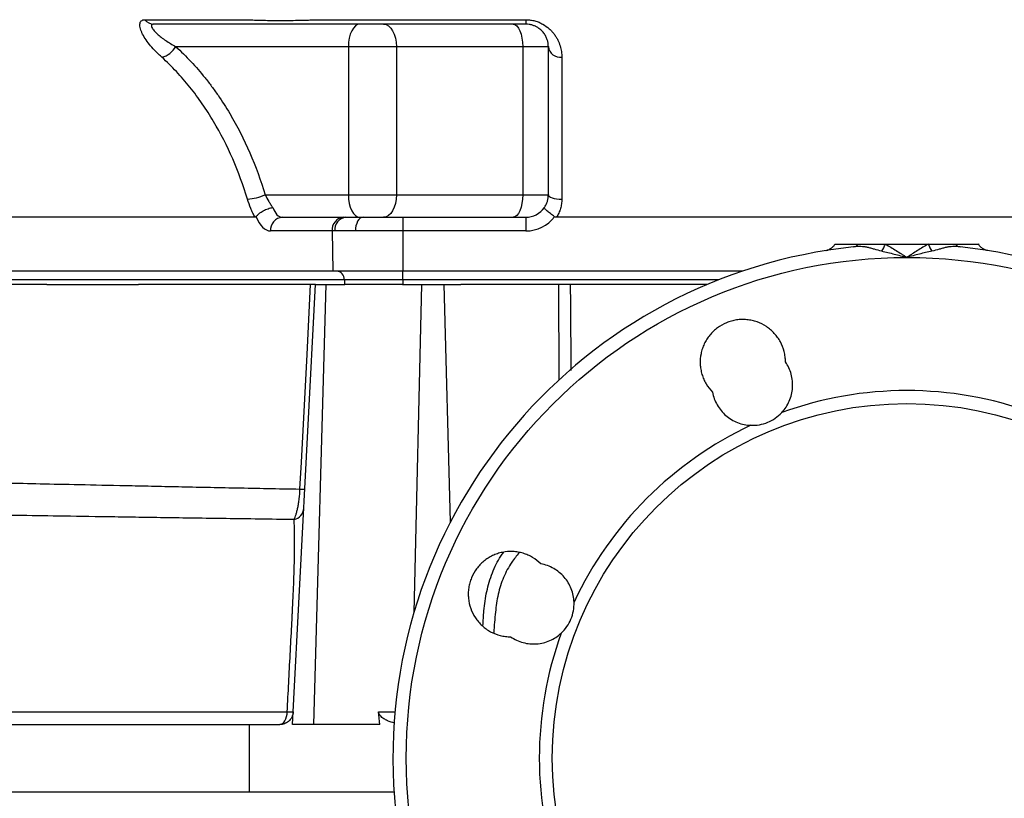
# Model space of a CAD drawing. Header units: millimetres. Extents: x 2154 to 3654, y 1062 to 4821.
# Tile 4 of 13: x 2508 to 2947, y 1540 to 1887. Entities that reach past the tile are written whole.
import ezdxf

# ---------------------------------------------------------------- set-up
doc = ezdxf.new("R2010")
doc.units = ezdxf.units.MM
doc.header["$LTSCALE"] = 2

msp = doc.modelspace()

# ---------------------------------------------------------------- linework, layer by layer
at = {"color": 7, "linetype": 'Continuous', "lineweight": 25}
for p, q in [((2564.05, 1887), (2610.1, 1887)), ((2641.76, 1887), (2733.86, 1887)), ((2733.86, 1887), (2733.86, 1884.98)), ((2654.77, 1874.98), (2577.86, 1874.98)), ((2654.77, 1874.98), (2654.77, 1808.98)), ((2676.14, 1874.98), (2654.77, 1874.98)), ((2732.42, 1874.98), (2676.14, 1874.98)), ((2676.14, 1874.98), (2676.14, 1808.98)), ((2743.86, 1874.98), (2732.42, 1874.98)), ((2732.42, 1874.98), (2732.42, 1808.98)), ((2617.68, 1808.98), (2654.77, 1808.98)), ((2654.77, 1808.98), (2676.14, 1808.98)), ((2676.14, 1808.98), (2732.42, 1808.98)), ((2732.42, 1808.98), (2743.86, 1808.98)), ((2613.16, 1798.98), (2457.06, 1798.98)), ((2625.27, 1798.98), (2652.69, 1798.98)), ((2652.69, 1798.98), (2653.67, 1798.98)), ((2653.67, 1798.98), (2661.36, 1798.98)), ((2661.36, 1798.98), (2679.03, 1798.98)), ((2679.03, 1798.98), (2733.86, 1798.98)), ((2679.03, 1798.98), (2679.03, 1792.88)), ((2733.86, 1798.98), (2733.86, 1792.88)), ((3059.72, 1798.98), (2747.52, 1798.98)), ((2647.49, 1792.88), (2620.08, 1792.88)), ((2647.49, 1792.88), (2647.77, 1774.98)), ((2648.67, 1792.88), (2647.49, 1792.88)), ((2657.87, 1792.88), (2648.67, 1792.88)), ((2679.03, 1792.88), (2657.87, 1792.88)), ((2679.03, 1792.88), (2679.03, 1774.98)), ((2733.86, 1792.88), (2679.03, 1792.88)), ((2871.62, 1786.98), (2881.81, 1786.98)), ((2881.81, 1786.98), (2894.06, 1786.98)), ((2894.06, 1786.98), (2913.18, 1786.98)), ((2913.18, 1786.98), (2925.44, 1786.98)), ((2925.44, 1786.98), (2935.62, 1786.98)), ((2647.77, 1774.98), (2423.18, 1774.98)), ((2679.03, 1774.98), (2647.77, 1774.98)), ((2830.46, 1774.98), (2679.03, 1774.98)), ((2679.03, 1771.12), (2679.03, 1774.98)), ((2652.99, 1771.12), (2428.4, 1771.12)), ((2520.29, 1768.98), (2441.37, 1768.98)), ((2520.29, 1768.98), (2561.23, 1768.98)), ((2640.14, 1768.98), (2561.23, 1768.98)), ((2629.87, 1572.98), (2640.14, 1768.98)), ((2639.33, 1572.98), (2644.92, 1768.98)), ((2640.14, 1768.98), (2644.92, 1768.98)), ((2644.92, 1768.98), (2653.13, 1768.98)), ((2679.03, 1771.12), (2652.99, 1771.12)), ((2652.99, 1771.12), (2653.05, 1768.98)), ((2678.87, 1768.98), (2653.13, 1768.98)), ((2678.87, 1768.98), (2687.49, 1768.98)), ((2679.03, 1771.12), (2679.03, 1768.98)), ((2687.49, 1768.98), (2697.49, 1768.98)), ((2697.49, 1768.98), (2704.85, 1768.98)), ((2814.63, 1768.98), (2704.85, 1768.98)), ((2408.67, 1572.98), (2610.56, 1572.98)), ((2610.56, 1572.98), (2610.56, 1542.98)), ((2610.56, 1572.98), (2624.18, 1572.98)), ((2639.33, 1572.98), (2629.87, 1572.98)), ((2668.82, 1572.98), (2639.33, 1572.98)), ((2408.67, 1542.98), (2610.56, 1542.98)), ((2610.56, 1542.98), (2675.11, 1542.98))]:
    msp.add_line(p, q, dxfattribs=at)
at = {"color": 8, "linetype": 'Continuous', "lineweight": 25}
for p, q in [((2819.88, 1771.12), (2679.03, 1771.12)), ((2684.01, 1622.88), (2687.49, 1768.98)), ((2700.26, 1663.26), (2697.49, 1768.98)), ((2748.72, 1726.4), (2748.52, 1768.98)), ((2668.14, 1578.67), (2675.56, 1578.67))]:
    msp.add_line(p, q, dxfattribs=at)
at = {"color": 7, "linetype": 'Continuous', "lineweight": 25, "flags": 128}
for points in [[(2659.77, 1884.98), (2658.79, 1884.79), (2657.86, 1884.22), (2656.99, 1883.3), (2656.23, 1882.06), (2655.61, 1880.54), (2655.15, 1878.81), (2654.87, 1876.94), (2654.77, 1874.98)], [(2670.46, 1884.98), (2671.57, 1884.79), (2672.63, 1884.22), (2673.62, 1883.3), (2674.48, 1882.06), (2675.18, 1880.54), (2675.71, 1878.81), (2676.03, 1876.94), (2676.14, 1874.98)], [(2728.14, 1884.98), (2728.98, 1884.79), (2729.78, 1884.22), (2730.52, 1883.3), (2731.17, 1882.06), (2731.7, 1880.54), (2732.1, 1878.81), (2732.34, 1876.94), (2732.42, 1874.98)], [(2654.77, 1808.98), (2654.87, 1807.03), (2655.15, 1805.16), (2655.61, 1803.43), (2656.23, 1801.91), (2656.99, 1800.67), (2657.86, 1799.75), (2658.79, 1799.18), (2659.77, 1798.98)], [(2676.14, 1808.98), (2676.03, 1807.03), (2675.71, 1805.16), (2675.18, 1803.43), (2674.48, 1801.91), (2673.62, 1800.67), (2672.63, 1799.75), (2671.57, 1799.18), (2670.46, 1798.98)], [(2732.42, 1808.98), (2732.34, 1807.03), (2732.1, 1805.16), (2731.7, 1803.43), (2731.17, 1801.91), (2730.52, 1800.67), (2729.78, 1799.75), (2728.98, 1799.18), (2728.14, 1798.98)], [(2743.86, 1808.98), (2743.98, 1808.6), (2744.32, 1808.23), (2744.87, 1807.89), (2745.62, 1807.59), (2746.53, 1807.34), (2747.57, 1807.16), (2748.69, 1807.05), (2749.86, 1807.01)], [(2661.36, 1798.98), (2660.67, 1798.87), (2660.01, 1798.52), (2659.4, 1797.95), (2658.87, 1797.19), (2658.44, 1796.26), (2658.12, 1795.21), (2657.93, 1794.07), (2657.87, 1792.88)], [(2633.18, 1677.89), (2633.81, 1689.87), (2636.31, 1737.79), (2637.93, 1768.98)], [(2624.18, 1572.98), (2624.81, 1573.09), (2625.41, 1573.42), (2625.97, 1573.94), (2626.47, 1574.65), (2626.88, 1575.51), (2627.19, 1576.5), (2627.4, 1577.58), (2627.49, 1578.71)]]:
    msp.add_lwpolyline(points, dxfattribs=at)
at = {"color": 8, "linetype": 'Continuous', "lineweight": 25, "flags": 128}
msp.add_lwpolyline([(2753.65, 1768.98), (2753.69, 1760.32), (2753.82, 1730.74)], dxfattribs=at)
at = {"color": 7, "linetype": 'Continuous', "lineweight": 25}
for radius in [223.1, 158]:
    msp.add_circle((2903.62, 1557.98), radius, dxfattribs=at)
for centre, radius, start, end in [((2568.02, 1889.91), 4.93, 216.2403, 268.9368), ((2569.12, 1880.06), 10.1, 284.411, 329.8548), ((2749.29, 1875.72), 5.47, 187.7033, 276.0393), ((2607.35, 1833.5), 26.6, 275.2224, 292.844), ((2733.86, 1808.98), 10, 270, 325.3376), ((2733.86, 1808.88), 16, 270, 322.9443), ((2625.72, 1793.34), 5.66, 94.4926, 184.7091), ((2653.13, 1793.34), 5.66, 94.4926, 184.7091), ((2654.23, 1793.42), 5.59, 95.7588, 185.5759), ((2879.51, 1788.45), 2.72, 278.6032, 327.5461), ((2875.76, 1794.71), 19.87, 327.0426, 337.1219), ((2931.49, 1794.71), 19.87, 202.8781, 212.9574), ((2927.73, 1788.45), 2.72, 212.4539, 261.3968), ((2903.62, 1557.98), 229, 95.9418, 84.0582), ((2649.25, 1771.26), 3.74, 357.9914, 85.7799), ((2903.62, 1557.98), 163.79, 70.1091, 109.8909), ((2903.62, 1557.98), 163.79, 115.1091, 154.8909), ((2634.28, 1692.38), 14.53, 265.6866, 274.3134), ((2629.31, 1669.8), 5.63, 282.5779, 355.6743), ((2903.62, 1557.98), 163.79, 160.1091, 199.8909), ((2629.17, 1602.32), 23.67, 265.9301, 272.4256)]:
    msp.add_arc(centre, radius, start, end, dxfattribs=at)
for centre, major_axis, ratio, start_param, end_param in [((2619.84, 1808.88), (-0.32, 16), 0.499848, 2.207467, 3.131519), ((2625.03, 1808.98), (-0.32, 10), 0.49961, 2.159663, 3.125486)]:
    msp.add_ellipse(centre, major_axis=major_axis, ratio=ratio, start_param=start_param, end_param=end_param, dxfattribs=at)
for points, knots in [([(2571.64, 1870.28), (2571.18, 1870.7), (2570.72, 1871.11), (2569.83, 1871.94), (2569.4, 1872.36), (2568.14, 1873.63), (2567.35, 1874.49), (2565.88, 1876.23), (2565.21, 1877.11), (2564.01, 1878.84), (2563.49, 1879.7), (2562.85, 1880.96), (2562.66, 1881.37), (2562.33, 1882.19), (2562.19, 1882.58), (2561.98, 1883.34), (2561.9, 1883.7), (2561.81, 1884.39), (2561.8, 1884.72), (2561.86, 1885.33), (2561.92, 1885.6), (2562.13, 1886.09), (2562.28, 1886.3), (2562.84, 1886.82), (2563.36, 1887), (2564.05, 1887)], [0, 0, 0, 0, 0.0625, 0.0625, 0.125, 0.125, 0.25, 0.25, 0.375, 0.375, 0.5, 0.5, 0.5625, 0.5625, 0.625, 0.625, 0.6875, 0.6875, 0.75, 0.75, 0.8125, 0.8125, 0.875, 0.875, 1, 1, 1, 1]), ([(2610.1, 1887), (2610.31, 1886.98), (2610.53, 1886.97), (2610.97, 1886.94), (2611.19, 1886.93), (2611.88, 1886.89), (2612.36, 1886.87), (2613.86, 1886.81), (2614.93, 1886.78), (2618.37, 1886.7), (2620.9, 1886.67), (2625.01, 1886.67), (2626.44, 1886.68), (2629.36, 1886.7), (2630.85, 1886.72), (2633.88, 1886.78), (2635.43, 1886.81), (2637.78, 1886.87), (2638.58, 1886.89), (2639.77, 1886.93), (2640.16, 1886.94), (2640.96, 1886.97), (2641.36, 1886.98), (2641.76, 1887)], [0, 0, 0, 0, 0.03125, 0.03125, 0.0625, 0.0625, 0.125, 0.125, 0.25, 0.25, 0.5, 0.5, 0.625, 0.625, 0.75, 0.75, 0.875, 0.875, 0.9375, 0.9375, 0.96875, 0.96875, 1, 1, 1, 1]), ([(2733.86, 1887), (2734.55, 1887), (2735.23, 1886.95), (2736.57, 1886.77), (2737.23, 1886.64), (2738.51, 1886.29), (2739.12, 1886.08), (2740.31, 1885.59), (2740.88, 1885.31), (2742.5, 1884.4), (2743.45, 1883.7), (2744.72, 1882.56), (2745.12, 1882.16), (2745.85, 1881.35), (2746.19, 1880.94), (2746.81, 1880.1), (2747.09, 1879.67), (2747.62, 1878.81), (2747.86, 1878.37), (2748.5, 1877.06), (2748.84, 1876.19), (2749.36, 1874.47), (2749.55, 1873.62), (2749.74, 1872.36), (2749.78, 1871.94), (2749.84, 1871.11), (2749.86, 1870.7), (2749.86, 1870.28)], [0, 0, 0, 0, 0.0625, 0.0625, 0.125, 0.125, 0.1875, 0.1875, 0.25, 0.25, 0.375, 0.375, 0.4375, 0.4375, 0.5, 0.5, 0.5625, 0.5625, 0.625, 0.625, 0.75, 0.75, 0.875, 0.875, 0.9375, 0.9375, 1, 1, 1, 1]), ([(2567.93, 1884.98), (2567.67, 1884.98), (2567.47, 1884.95), (2567.16, 1884.8), (2567.06, 1884.68), (2566.96, 1884.41), (2566.95, 1884.24), (2567.02, 1883.88), (2567.09, 1883.68), (2567.41, 1883.05), (2567.74, 1882.59), (2568.35, 1881.87), (2568.58, 1881.62), (2569.06, 1881.13), (2569.32, 1880.89), (2570.13, 1880.15), (2570.72, 1879.66), (2571.98, 1878.68), (2572.66, 1878.2), (2574.06, 1877.25), (2574.79, 1876.78), (2576.29, 1875.87), (2577.07, 1875.43), (2577.86, 1874.98)], [0, 0, 0, 0, 0.0625, 0.0625, 0.125, 0.125, 0.1875, 0.1875, 0.25, 0.25, 0.375, 0.375, 0.4375, 0.4375, 0.5, 0.5, 0.625, 0.625, 0.75, 0.75, 0.875, 0.875, 1, 1, 1, 1]), ([(2733.86, 1884.98), (2715.66, 1884.98), (2688.35, 1884.98), (2658.77, 1884.98), (2647.39, 1884.98), (2643.97, 1884.98), (2642.84, 1884.98), (2640.56, 1884.98), (2639.42, 1884.98), (2637.15, 1884.98), (2636.02, 1884.98), (2633.81, 1884.98), (2632.72, 1884.98), (2630.57, 1884.98), (2629.51, 1884.98), (2627.43, 1884.98), (2626.42, 1884.98), (2623.49, 1884.98), (2621.68, 1884.98), (2619.16, 1884.98), (2618.36, 1884.98), (2616.87, 1884.98), (2616.17, 1884.98), (2615.19, 1884.98), (2614.88, 1884.98), (2614.28, 1884.98), (2614, 1884.98), (2613.15, 1884.98), (2611.46, 1884.98), (2605.24, 1884.98), (2590.54, 1884.98), (2576.97, 1884.98), (2567.93, 1884.98)], [0, 0, 0, 0, 0.25, 0.375, 0.40625, 0.40625, 0.421875, 0.421875, 0.4375, 0.4375, 0.453125, 0.453125, 0.46875, 0.46875, 0.484375, 0.484375, 0.5, 0.5, 0.53125, 0.53125, 0.546875, 0.546875, 0.5625, 0.5625, 0.570312, 0.570312, 0.578125, 0.578125, 0.59375, 0.625, 0.75, 1, 1, 1, 1]), ([(2743.86, 1874.98), (2743.86, 1875.43), (2743.83, 1875.87), (2743.71, 1876.78), (2743.62, 1877.24), (2743.35, 1878.19), (2743.18, 1878.67), (2742.73, 1879.64), (2742.45, 1880.14), (2741.78, 1881.13), (2741.38, 1881.62), (2740.65, 1882.34), (2740.38, 1882.58), (2739.81, 1883.03), (2739.5, 1883.26), (2738.82, 1883.68), (2738.46, 1883.88), (2737.67, 1884.24), (2737.25, 1884.41), (2736.58, 1884.61), (2736.35, 1884.67), (2735.88, 1884.78), (2735.63, 1884.83), (2734.89, 1884.94), (2734.38, 1884.98), (2733.86, 1884.98)], [0, 0, 0, 0, 0.125, 0.125, 0.25, 0.25, 0.375, 0.375, 0.5, 0.5, 0.625, 0.625, 0.6875, 0.6875, 0.75, 0.75, 0.8125, 0.8125, 0.875, 0.875, 0.90625, 0.90625, 0.9375, 0.9375, 1, 1, 1, 1]), ([(2577.86, 1874.98), (2582.51, 1870.74), (2586.84, 1866.1), (2591.86, 1859.86), (2592.84, 1858.58), (2594.77, 1855.99), (2595.72, 1854.68), (2598.49, 1850.67), (2600.24, 1847.93), (2605.22, 1839.56), (2608.19, 1833.74), (2613.44, 1821.69), (2615.73, 1815.44), (2617.68, 1808.98)], [0, 0, 0, 0, 0.25, 0.25, 0.3125, 0.3125, 0.375, 0.375, 0.5, 0.5, 0.75, 0.75, 1, 1, 1, 1]), ([(2743.86, 1808.98), (2743.86, 1815.44), (2743.86, 1821.71), (2743.86, 1830.81), (2743.86, 1833.79), (2743.86, 1839.65), (2743.86, 1842.54), (2743.86, 1850.95), (2743.86, 1856.23), (2743.86, 1866.13), (2743.86, 1870.74), (2743.86, 1874.98)], [0, 0, 0, 0, 0.25, 0.25, 0.375, 0.375, 0.5, 0.5, 0.75, 0.75, 1, 1, 1, 1]), ([(2609.77, 1807.01), (2607.91, 1813.19), (2605.72, 1819.17), (2600.69, 1830.72), (2597.86, 1836.28), (2593.1, 1844.3), (2591.42, 1846.92), (2588.77, 1850.76), (2587.87, 1852.03), (2586.02, 1854.51), (2585.07, 1855.74), (2582.18, 1859.34), (2580.18, 1861.67), (2576.02, 1866.11), (2573.87, 1868.24), (2571.64, 1870.28)], [0, 0, 0, 0, 0.25, 0.25, 0.5, 0.5, 0.625, 0.625, 0.6875, 0.6875, 0.75, 0.75, 0.875, 0.875, 1, 1, 1, 1]), ([(2749.86, 1870.28), (2749.86, 1866.21), (2749.86, 1861.8), (2749.86, 1852.33), (2749.86, 1847.27), (2749.86, 1839.23), (2749.86, 1836.46), (2749.86, 1830.83), (2749.86, 1827.96), (2749.86, 1819.2), (2749.86, 1813.19), (2749.86, 1807.01)], [0, 0, 0, 0, 0.25, 0.25, 0.5, 0.5, 0.625, 0.625, 0.75, 0.75, 1, 1, 1, 1]), ([(2617.68, 1808.98), (2618.16, 1808), (2618.68, 1807.02), (2619.53, 1805.58), (2619.83, 1805.1), (2620.43, 1804.17), (2620.74, 1803.73), (2621.06, 1803.3)], [0, 0, 0, 0, 0.5, 0.5, 0.75, 0.75, 1, 1, 1, 1]), ([(2742.09, 1803.3), (2742.38, 1803.73), (2742.65, 1804.18), (2743.09, 1805.1), (2743.28, 1805.57), (2743.57, 1806.53), (2743.68, 1807.02), (2743.83, 1808), (2743.86, 1808.49), (2743.86, 1808.98)], [0, 0, 0, 0, 0.25, 0.25, 0.5, 0.5, 0.75, 0.75, 1, 1, 1, 1]), ([(2613.16, 1798.98), (2612.81, 1799.59), (2612.48, 1800.23), (2611.85, 1801.53), (2611.54, 1802.2), (2610.69, 1804.23), (2610.2, 1805.61), (2609.77, 1807.01)], [0, 0, 0, 0, 0.25, 0.25, 0.5, 0.5, 1, 1, 1, 1]), ([(2749.86, 1807.01), (2749.86, 1806.31), (2749.81, 1805.61), (2749.61, 1804.22), (2749.46, 1803.52), (2749.07, 1802.17), (2748.83, 1801.51), (2748.24, 1800.22), (2747.9, 1799.59), (2747.52, 1798.98)], [0, 0, 0, 0, 0.25, 0.25, 0.5, 0.5, 0.75, 0.75, 1, 1, 1, 1]), ([(2613.6, 1799.24), (2613.76, 1799.47), (2613.95, 1799.69), (2614.39, 1800.15), (2614.64, 1800.38), (2615.19, 1800.83), (2615.49, 1801.04), (2616.12, 1801.46), (2616.46, 1801.67), (2617.15, 1802.04), (2617.5, 1802.22), (2618.23, 1802.54), (2618.59, 1802.68), (2619.32, 1802.92), (2619.68, 1803.03), (2620.21, 1803.15), (2620.38, 1803.19), (2620.73, 1803.25), (2620.9, 1803.28), (2621.06, 1803.3)], [0, 0, 0, 0, 0.125, 0.125, 0.25, 0.25, 0.375, 0.375, 0.5, 0.5, 0.625, 0.625, 0.75, 0.75, 0.875, 0.875, 0.9375, 0.9375, 1, 1, 1, 1]), ([(2746.63, 1799.24), (2746.3, 1799.47), (2745.98, 1799.69), (2745.36, 1800.15), (2745.05, 1800.38), (2744.47, 1800.83), (2744.19, 1801.04), (2743.68, 1801.46), (2743.45, 1801.67), (2743.03, 1802.04), (2742.84, 1802.22), (2742.53, 1802.54), (2742.4, 1802.68), (2742.2, 1802.92), (2742.14, 1803.03), (2742.08, 1803.15), (2742.07, 1803.19), (2742.07, 1803.25), (2742.07, 1803.28), (2742.09, 1803.3)], [0, 0, 0, 0, 0.125, 0.125, 0.25, 0.25, 0.375, 0.375, 0.5, 0.5, 0.625, 0.625, 0.75, 0.75, 0.875, 0.875, 0.9375, 0.9375, 1, 1, 1, 1]), ([(2871.66, 1787.06), (2871.42, 1786.69), (2870.97, 1786), (2870.11, 1785.23), (2869.28, 1784.72), (2868.64, 1784.42), (2868.29, 1784.32), (2868.18, 1784.29)], [0, 0, 0, 0, 0.287041, 0.540477, 0.755059, 0.927575, 1, 1, 1, 1]), ([(2894.06, 1786.98), (2895.67, 1786.1), (2897.26, 1785.16), (2899.65, 1783.67), (2900.44, 1783.17), (2901.63, 1782.4), (2902.03, 1782.14), (2902.83, 1781.62), (2903.23, 1781.35), (2903.62, 1781.09)], [0, 0, 0, 0, 0.5, 0.5, 0.75, 0.75, 0.875, 0.875, 1, 1, 1, 1]), ([(2913.18, 1786.98), (2911.58, 1786.1), (2909.98, 1785.16), (2907.6, 1783.67), (2906.8, 1783.17), (2905.61, 1782.4), (2905.21, 1782.14), (2904.42, 1781.62), (2904.02, 1781.35), (2903.62, 1781.09)], [0, 0, 0, 0, 0.5, 0.5, 0.75, 0.75, 0.875, 0.875, 1, 1, 1, 1]), ([(2939.73, 1784.12), (2939.72, 1784.12), (2939.69, 1784.13), (2939.55, 1784.16), (2938.93, 1784.3), (2937.92, 1784.69), (2936.7, 1785.58), (2935.9, 1786.4), (2935.64, 1787), (2935.6, 1787.09)], [0, 0, 0, 0, 0.01312, 0.031986, 0.087483, 0.370035, 0.635299, 0.942957, 1, 1, 1, 1]), ([(2867.46, 1784.11), (2867.46, 1784.11), (2867.43, 1784.11), (2867.9, 1784.18), (2868.37, 1784.25)], [0, 0, 0, 0, 0.0022624, 1, 1, 1, 1]), ([(2892.43, 1783.9), (2891.31, 1784.14), (2890.23, 1784.42), (2888.66, 1784.86), (2888.14, 1785.01), (2887.12, 1785.29), (2886.62, 1785.42), (2885.62, 1785.65), (2885.13, 1785.74), (2884.13, 1785.86), (2883.62, 1785.9), (2882.06, 1785.93), (2880.99, 1785.87), (2879.92, 1785.75)], [0, 0, 0, 0, 0.25, 0.25, 0.375, 0.375, 0.5, 0.5, 0.625, 0.625, 0.75, 0.75, 1, 1, 1, 1]), ([(2892.43, 1783.9), (2894.3, 1783.5), (2896.16, 1783.06), (2898.96, 1782.35), (2899.89, 1782.11), (2901.76, 1781.61), (2902.69, 1781.35), (2903.62, 1781.09)], [0, 0, 0, 0, 0.5, 0.5, 0.75, 0.75, 1, 1, 1, 1]), ([(2914.82, 1783.9), (2912.95, 1783.5), (2911.08, 1783.06), (2908.29, 1782.35), (2907.35, 1782.11), (2905.49, 1781.61), (2904.55, 1781.35), (2903.62, 1781.09)], [0, 0, 0, 0, 0.5, 0.5, 0.75, 0.75, 1, 1, 1, 1]), ([(2927.33, 1785.75), (2926.25, 1785.87), (2925.19, 1785.93), (2923.63, 1785.9), (2923.12, 1785.86), (2922.11, 1785.74), (2921.62, 1785.65), (2920.63, 1785.42), (2920.13, 1785.29), (2919.11, 1785.01), (2918.59, 1784.86), (2917.01, 1784.42), (2915.93, 1784.14), (2914.82, 1783.9)], [0, 0, 0, 0, 0.25, 0.25, 0.375, 0.375, 0.5, 0.5, 0.625, 0.625, 0.75, 0.75, 1, 1, 1, 1]), ([(2849.53, 1734.54), (2849.53, 1735.31), (2849.47, 1736.08), (2849.28, 1737.62), (2849.13, 1738.39), (2848.55, 1740.65), (2847.99, 1742.09), (2846.89, 1744.14), (2846.48, 1744.81), (2845.58, 1746.07), (2844.61, 1747.28), (2843.5, 1748.35), (2842.32, 1749.37), (2841.69, 1749.84), (2839.76, 1751.13), (2838.38, 1751.82), (2836.17, 1752.61), (2835.42, 1752.82), (2833.91, 1753.16), (2833.15, 1753.28), (2831.61, 1753.43), (2830.83, 1753.46), (2829.27, 1753.42), (2828.5, 1753.35), (2826.97, 1753.13), (2826.21, 1752.97), (2824.72, 1752.55), (2823.98, 1752.3), (2821.82, 1751.4), (2820.48, 1750.64), (2818.6, 1749.26), (2818, 1748.75), (2816.88, 1747.68), (2816.35, 1747.12), (2815.37, 1745.93), (2814.92, 1745.3), (2814.08, 1743.98), (2813.7, 1743.3), (2813.04, 1741.9), (2812.75, 1741.19), (2812.26, 1739.72), (2812.06, 1738.97), (2811.6, 1736.67), (2811.48, 1735.13), (2811.58, 1732.81), (2811.67, 1732.03), (2811.93, 1730.5), (2812.28, 1728.99), (2812.81, 1727.54), (2813.43, 1726.12), (2813.79, 1725.42), (2814.98, 1723.42), (2815.93, 1722.19), (2817.03, 1721.08)], [0, 0, 0, 0, 0.03125, 0.03125, 0.0625, 0.0625, 0.125, 0.125, 0.15625, 0.15625, 0.1875, 0.21875, 0.21875, 0.25, 0.25, 0.3125, 0.3125, 0.34375, 0.34375, 0.375, 0.375, 0.40625, 0.40625, 0.4375, 0.4375, 0.46875, 0.46875, 0.5, 0.5, 0.5625, 0.5625, 0.59375, 0.59375, 0.625, 0.625, 0.65625, 0.65625, 0.6875, 0.6875, 0.71875, 0.71875, 0.75, 0.75, 0.8125, 0.8125, 0.84375, 0.84375, 0.875, 0.90625, 0.90625, 0.9375, 0.9375, 1, 1, 1, 1]), ([(2847.9, 1712), (2848.6, 1712.75), (2849.23, 1713.55), (2850.34, 1715.25), (2850.83, 1716.14), (2851.65, 1718.02), (2851.97, 1718.99), (2852.46, 1720.95), (2852.62, 1721.96), (2852.77, 1724.01), (2852.75, 1725.03), (2852.55, 1727.04), (2852.37, 1728.05), (2851.56, 1731.02), (2850.7, 1732.85), (2849.53, 1734.54)], [0, 0, 0, 0, 0.125, 0.125, 0.25, 0.25, 0.375, 0.375, 0.5, 0.5, 0.625, 0.625, 0.75, 0.75, 1, 1, 1, 1]), ([(2817.03, 1721.08), (2817.39, 1719.06), (2818.09, 1717.15), (2820.12, 1713.58), (2821.41, 1712.01), (2823.74, 1710), (2824.57, 1709.4), (2826.3, 1708.35), (2827.21, 1707.9), (2830.08, 1706.77), (2832.07, 1706.36), (2834.12, 1706.29)], [0, 0, 0, 0, 0.25, 0.25, 0.5, 0.5, 0.625, 0.625, 0.75, 0.75, 1, 1, 1, 1]), ([(2834.12, 1706.29), (2835.41, 1706.25), (2836.68, 1706.34), (2839.2, 1706.8), (2840.45, 1707.16), (2842.8, 1708.14), (2843.92, 1708.75), (2846.04, 1710.22), (2847.01, 1711.06), (2847.9, 1712)], [0, 0, 0, 0, 0.25, 0.25, 0.5, 0.5, 0.75, 0.75, 1, 1, 1, 1]), ([(2483.77, 1681.18), (2485.84, 1681.1), (2488.48, 1681.01), (2492.5, 1680.89), (2493.34, 1680.87), (2495.09, 1680.82), (2496, 1680.79), (2498.84, 1680.72), (2500.86, 1680.67), (2507.31, 1680.51), (2512.13, 1680.4), (2522.79, 1680.16), (2528.62, 1680.04), (2541.32, 1679.77), (2548.18, 1679.62), (2557.41, 1679.43), (2559.29, 1679.39), (2563.1, 1679.31), (2565.03, 1679.27), (2570.9, 1679.14), (2574.91, 1679.06), (2587.25, 1678.8), (2595.88, 1678.62), (2613.93, 1678.26), (2623.36, 1678.07), (2633.18, 1677.89)], [0, 0, 0, 0, 0.125, 0.125, 0.15625, 0.15625, 0.1875, 0.1875, 0.25, 0.25, 0.375, 0.375, 0.5, 0.5, 0.625, 0.625, 0.65625, 0.65625, 0.6875, 0.6875, 0.75, 0.75, 0.875, 0.875, 1, 1, 1, 1]), ([(2630.53, 1664.3), (2630.84, 1664.91), (2631.14, 1665.66), (2631.57, 1667.01), (2631.71, 1667.51), (2631.97, 1668.56), (2632.1, 1669.12), (2632.33, 1670.29), (2632.44, 1670.91), (2632.65, 1672.21), (2632.74, 1672.88), (2632.99, 1674.95), (2633.11, 1676.41), (2633.18, 1677.89)], [0, 0, 0, 0, 0.25, 0.25, 0.375, 0.375, 0.5, 0.5, 0.625, 0.625, 0.75, 0.75, 1, 1, 1, 1]), ([(2630.53, 1664.3), (2620.03, 1664.44), (2609.96, 1664.58), (2590.68, 1664.85), (2581.46, 1664.99), (2568.29, 1665.18), (2564.01, 1665.25), (2557.75, 1665.34), (2555.7, 1665.37), (2551.64, 1665.44), (2549.63, 1665.47), (2539.79, 1665.62), (2532.49, 1665.73), (2519, 1665.93), (2512.81, 1666.03), (2501.55, 1666.21), (2496.46, 1666.29), (2489.69, 1666.42), (2487.57, 1666.45), (2484.6, 1666.51), (2483.65, 1666.53), (2481.83, 1666.57), (2480.96, 1666.59), (2476.8, 1666.68), (2474.1, 1666.74), (2472.01, 1666.81)], [0, 0, 0, 0, 0.125, 0.125, 0.25, 0.25, 0.3125, 0.3125, 0.34375, 0.34375, 0.375, 0.375, 0.5, 0.5, 0.625, 0.625, 0.75, 0.75, 0.8125, 0.8125, 0.84375, 0.84375, 0.875, 0.875, 1, 1, 1, 1]), ([(2627.49, 1578.71), (2627.94, 1587.24), (2628.38, 1595.76), (2629.05, 1608.5), (2629.27, 1612.74), (2629.55, 1618.04), (2629.61, 1619.1), (2629.69, 1620.68), (2629.72, 1621.21), (2629.77, 1622.27), (2629.8, 1622.8), (2629.94, 1625.42), (2630.04, 1627.49), (2630.22, 1631.54), (2630.3, 1633.53), (2630.41, 1636.46), (2630.45, 1637.42), (2630.51, 1639.3), (2630.54, 1640.22), (2630.67, 1644.7), (2630.74, 1647.96), (2630.78, 1652.4), (2630.79, 1653.79), (2630.78, 1656.36), (2630.77, 1657.56), (2630.73, 1659.78), (2630.7, 1660.81), (2630.63, 1662.68), (2630.58, 1663.54), (2630.53, 1664.3)], [0, 0, 0, 0, 0.25, 0.25, 0.375, 0.375, 0.40625, 0.40625, 0.421875, 0.421875, 0.4375, 0.4375, 0.5, 0.5, 0.5625, 0.5625, 0.59375, 0.59375, 0.625, 0.625, 0.75, 0.75, 0.8125, 0.8125, 0.875, 0.875, 0.9375, 0.9375, 1, 1, 1, 1]), ([(2740.53, 1644.58), (2739.42, 1645.68), (2738.19, 1646.62), (2736.2, 1647.81), (2735.5, 1648.17), (2734.07, 1648.79), (2733.35, 1649.06), (2731.87, 1649.5), (2731.11, 1649.68), (2729.59, 1649.94), (2728.8, 1650.02), (2726.48, 1650.13), (2724.94, 1650.01), (2722.65, 1649.55), (2721.89, 1649.35), (2720.42, 1648.86), (2719.71, 1648.57), (2718.31, 1647.91), (2717.63, 1647.53), (2716.31, 1646.69), (2715.68, 1646.24), (2714.49, 1645.26), (2713.92, 1644.73), (2712.86, 1643.61), (2712.35, 1643.01), (2710.96, 1641.13), (2710.2, 1639.79), (2709.31, 1637.64), (2709.06, 1636.89), (2708.64, 1635.4), (2708.48, 1634.64), (2708.25, 1633.11), (2708.19, 1632.34), (2708.15, 1630.79), (2708.18, 1630), (2708.4, 1627.69), (2708.74, 1626.18), (2709.78, 1623.24), (2710.48, 1621.85), (2711.76, 1619.92), (2712.24, 1619.29), (2713.25, 1618.11), (2713.79, 1617.56), (2714.93, 1616.52), (2715.53, 1616.03), (2716.8, 1615.13), (2717.46, 1614.72), (2719.52, 1613.61), (2720.95, 1613.05), (2723.22, 1612.48), (2723.99, 1612.33), (2725.52, 1612.13), (2726.29, 1612.08), (2727.06, 1612.08)], [0, 0, 0, 0, 0.0625, 0.0625, 0.09375, 0.09375, 0.125, 0.125, 0.15625, 0.15625, 0.1875, 0.1875, 0.25, 0.25, 0.28125, 0.28125, 0.3125, 0.3125, 0.34375, 0.34375, 0.375, 0.375, 0.40625, 0.40625, 0.4375, 0.4375, 0.5, 0.5, 0.53125, 0.53125, 0.5625, 0.5625, 0.59375, 0.59375, 0.625, 0.625, 0.6875, 0.6875, 0.75, 0.75, 0.78125, 0.78125, 0.8125, 0.8125, 0.84375, 0.84375, 0.875, 0.875, 0.9375, 0.9375, 0.96875, 0.96875, 1, 1, 1, 1]), ([(2755.31, 1627.49), (2755.28, 1628.51), (2755.16, 1629.52), (2754.74, 1631.51), (2754.46, 1632.49), (2753.71, 1634.4), (2753.25, 1635.31), (2752.21, 1637.04), (2751.61, 1637.87), (2750.26, 1639.42), (2749.54, 1640.13), (2747.97, 1641.42), (2747.13, 1642), (2744.45, 1643.52), (2742.55, 1644.21), (2740.53, 1644.58)], [0, 0, 0, 0, 0.125, 0.125, 0.25, 0.25, 0.375, 0.375, 0.5, 0.5, 0.625, 0.625, 0.75, 0.75, 1, 1, 1, 1]), ([(2749.61, 1613.71), (2750.55, 1614.59), (2751.39, 1615.56), (2752.84, 1617.66), (2753.46, 1618.8), (2754.44, 1621.16), (2754.8, 1622.38), (2755.26, 1624.91), (2755.36, 1626.19), (2755.31, 1627.49)], [0, 0, 0, 0, 0.25, 0.25, 0.5, 0.5, 0.75, 0.75, 1, 1, 1, 1]), ([(2727.06, 1612.08), (2728.75, 1610.91), (2730.59, 1610.05), (2734.56, 1608.96), (2736.58, 1608.77), (2739.65, 1608.99), (2740.65, 1609.15), (2742.62, 1609.64), (2743.59, 1609.96), (2746.41, 1611.2), (2748.1, 1612.31), (2749.61, 1613.71)], [0, 0, 0, 0, 0.25, 0.25, 0.5, 0.5, 0.625, 0.625, 0.75, 0.75, 1, 1, 1, 1]), ([(2630.17, 1578.67), (2630.15, 1578.23), (2630.08, 1577.81), (2629.85, 1576.99), (2629.7, 1576.59), (2629.32, 1575.87), (2629.1, 1575.53), (2628.61, 1574.92), (2628.35, 1574.65), (2627.78, 1574.17), (2627.48, 1573.96), (2626.86, 1573.61), (2626.54, 1573.46), (2625.89, 1573.22), (2625.55, 1573.13), (2624.87, 1573.01), (2624.52, 1572.98), (2624.18, 1572.98)], [0, 0, 0, 0, 0.125, 0.125, 0.25, 0.25, 0.375, 0.375, 0.5, 0.5, 0.625, 0.625, 0.75, 0.75, 0.875, 0.875, 1, 1, 1, 1]), ([(2675.45, 1573.61), (2674.34, 1573.9), (2672.68, 1574.34), (2670.5, 1575.52), (2669.22, 1576.52), (2668.47, 1577.58), (2668.21, 1578.21), (2668.15, 1578.57), (2668.14, 1578.67)], [0, 0, 0, 0, 0.402803, 0.608281, 0.825614, 0.910053, 0.974595, 1, 1, 1, 1])]:
    msp.add_open_spline(points, degree=3, knots=knots, dxfattribs=at)
for points in [[(2613.6, 1799.24), (2613.47, 1799.06), (2613.32, 1798.98), (2613.16, 1798.98)], [(2747.52, 1798.98), (2747.21, 1798.98), (2746.89, 1799.06), (2746.63, 1799.24)], [(2668.82, 1572.98), (2668.6, 1574.88), (2668.37, 1576.78), (2668.14, 1578.67)]]:
    msp.add_open_spline(points, degree=3, dxfattribs=at)
at = {"color": 8, "linetype": 'Continuous', "lineweight": 25}
for points, knots in [([(2714.7, 1617.1), (2714.82, 1619.27), (2715.12, 1624.38), (2716.23, 1632.34), (2718.72, 1640.61), (2721.44, 1646.38), (2723.47, 1649.1), (2723.86, 1649.64)], [0, 0, 0, 0, 0.186869, 0.438485, 0.689222, 0.939349, 1, 1, 1, 1]), ([(2730.85, 1649.5), (2729.71, 1648.12), (2726.99, 1644.8), (2723.69, 1638.61), (2721.29, 1631.06), (2720.15, 1622.72), (2719.74, 1617), (2719.52, 1613.96)], [0, 0, 0, 0, 0.146258, 0.35076, 0.557179, 0.764391, 1, 1, 1, 1]), ([(2415.4, 1578.71), (2415.34, 1578.71), (2415.06, 1578.71), (2416.93, 1578.71), (2421.09, 1578.71), (2427.75, 1578.71), (2436.62, 1578.71), (2447.54, 1578.71), (2460.55, 1578.71), (2475.57, 1578.71), (2492.41, 1578.71), (2511.02, 1578.71), (2531.24, 1578.71), (2553.08, 1578.71), (2576.43, 1578.71), (2601.12, 1578.71), (2618.68, 1578.71), (2627.49, 1578.71)], [0, 0, 0, 0, 0.0223423, 0.0951168, 0.167785, 0.2401884, 0.3099596, 0.3799813, 0.4500853, 0.5201017, 0.5898685, 0.6579988, 0.7263598, 0.7948043, 0.863175, 0.9313135, 1, 1, 1, 1])]:
    msp.add_open_spline(points, degree=3, knots=knots, dxfattribs=at)

doc.saveas('drawing.dxf')
